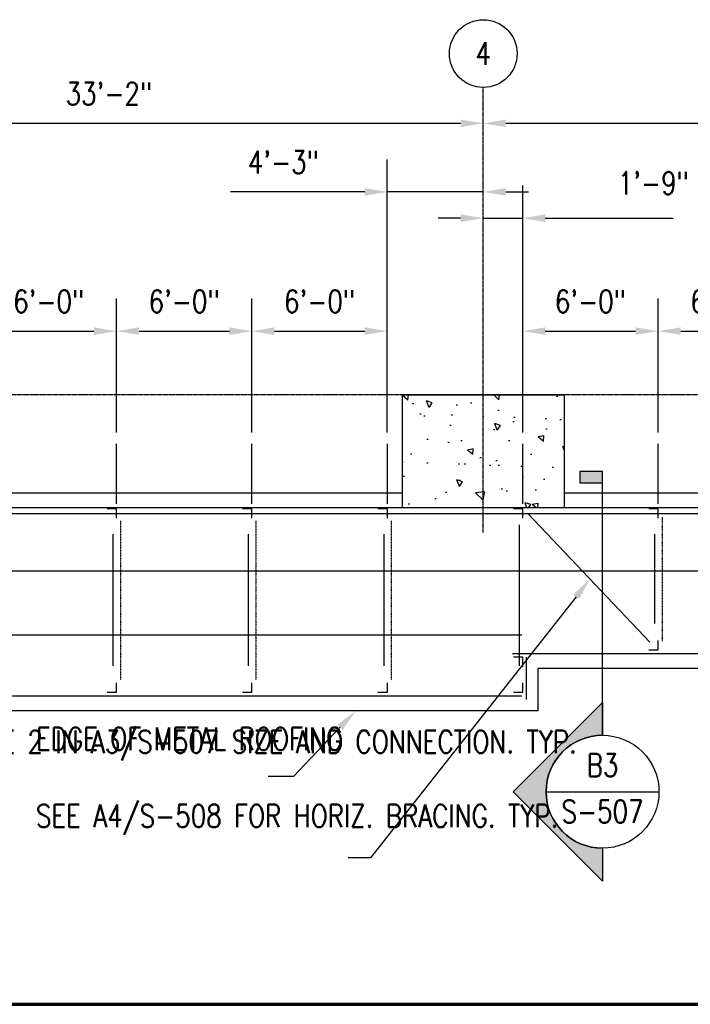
# Model space of a CAD drawing. Header units: inches. Extents: x -232 to 22867, y 539 to 1093.
# Tile 10 of 14: x 4238 to 4594, y 569 to 1093. Entities that reach past the tile are written whole.
import ezdxf
from ezdxf import colors
from ezdxf.entities.mleader import LeaderData, LeaderLine
from ezdxf.enums import TextEntityAlignment as Align
from ezdxf.math import Vec2, Vec3

# ---------------------------------------------------------------- set-up
doc = ezdxf.new("R2010")
doc.units = ezdxf.units.IN
doc.header["$MEASUREMENT"] = 0
doc.linetypes.add('CENTER2', pattern=[1.125, 0.75, -0.125, 0.125, -0.125])
doc.linetypes.add('Dash', pattern=[0.25, 0.125, -0.125])
for name, color, linetype in [('A-WALL-PATT', 8, 'Continuous'), ('A-WALL-THIN', 230, 'Continuous'), ('G-ANNO-SYMB', 2, 'Continuous'), ('S-ANNO-DIMS', 1, 'Continuous'), ('S-ANNO-NOTE', 2, 'Continuous'), ('S-ANNO-SYMB', 2, 'Continuous'), ('S-ANNO-TEXT', 2, 'Continuous'), ('S-CONC-COLS', 110, 'Continuous'), ('S-GRID', 1, 'CENTER2'), ('S-GRID-IDEN', 1, 'Continuous'), ('S-METL-BEAM', 192, 'Continuous'), ('S-METL-BRAC-H', 72, 'Continuous'), ('S-METL-BRAC-V', 1, 'Dash'), ('S-METL-COLS', 52, 'Continuous'), ('S-METL-PANL', 13, 'Continuous')]:
    doc.layers.add(name, color=color, linetype=linetype)
doc.styles.add('Annotative', font='romans.shx', dxfattribs={"width": 0.8, "height": 0.125})
doc.styles.add('Arial', font='romans.shx', dxfattribs={"width": 0.8})
doc.styles.add('ROMANS', font='romans.shx', dxfattribs={"width": 0.8})
doc.dimstyles.new('Annotative', dxfattribs={"dimscale": 0, "dimtxt": 0.125, "dimasz": 0.125, "dimexe": 0.18, "dimexo": 0.0625, "dimgap": 0.09, "dimtad": 1, "dimdec": 3, "dimzin": 3, "dimdsep": 46, "dimlunit": 4, "dimtxsty": 'Annotative', "dimcen": 0.09, "dimclrt": 2, "dimazin": 2, "dimtfac": 1, "dimtdec": 3, "dimtmove": 0, "dimatfit": 0, "dimfxl": 1, "dimtfill": 1, "dimfrac": 2, "dimtolj": 1, "dimtzin": 0, "dimarcsym": 0})

# ---------------------------------------------------------------- blocks, each defined once
blk = doc.blocks.new('051200_Column-L-Angle - L5X5X1_2-1695943-00_SP_Foundation Plan-CANOPY FRAMING')
for p, q in [((-1.42, 1.42), (-1.42, -3.58)), ((3.58, 1.42), (-1.42, 1.42))]:
    blk.add_line(p, q)
blk = doc.blocks.new('051200_Column-L-Angle - L5X5X1_2-1698497-00_SP_Foundation Plan-CANOPY FRAMING')
for p, q in [((-1.42, 1.42), (-1.42, -3.58)), ((3.58, 1.42), (-1.42, 1.42))]:
    blk.add_line(p, q)
blk = doc.blocks.new('051200_Column-L-Angle - L5X5X1_2-1770445-00_SP_Foundation Plan-CANOPY FRAMING')
for p, q in [((-1.42, 1.42), (-1.42, -3.58)), ((3.58, 1.42), (-1.42, 1.42))]:
    blk.add_line(p, q)
blk = doc.blocks.new('051200_Column-L-Angle - L5X5X1_2-1711830-00_SP_Foundation Plan-CANOPY FRAMING')
at = {"layer": 'S-METL-COLS'}
for p, q in [((-1.42, 1.42), (-1.42, -3.58)), ((3.58, 1.42), (-1.42, 1.42))]:
    blk.add_line(p, q, dxfattribs=at)
blk = doc.blocks.new('Grid - Circle 3_8_-570341-00_SP_Foundation Plan-CANOPY FRAMING')
at = {"layer": 'S-GRID-IDEN'}
blk.add_circle((0, 0), 0.1875, dxfattribs=at)
blk = doc.blocks.new('*D38')
at = {"layer": 'Defpoints', "color": 0, "transparency": 16777216}
for p in [(4484.27, 1045.98), (4484.27, 1037.5), (4086.27, 893.21)]:
    blk.add_point(p, dxfattribs=at)
at = {"layer": 'S-ANNO-DIMS', "color": 0, "lineweight": -2, "transparency": 16777216}
blk.add_line((4098.27, 1037.5), (4472.27, 1037.5), dxfattribs=at)
at = {"layer": 'S-ANNO-DIMS', "color": 0, "transparency": 16777216}
for points in [[(4098.27, 1039.5), (4098.27, 1035.5), (4086.27, 1037.5)], [(4472.27, 1039.5), (4472.27, 1035.5), (4484.27, 1037.5)]]:
    blk.add_solid(points, dxfattribs=at)
at = {"layer": 'S-ANNO-DIMS', "color": 2, "lineweight": -3, "transparency": 16777216, "insert": (4285.27, 1053.28), "char_height": 12, "width": 5.0137, "attachment_point": 5, "style": 'Annotative', "bg_fill": 3, "box_fill_scale": 1.25, "bg_fill_color": 256, "bg_fill_true_color": 13158600, "bg_fill_transparency": 0}
blk.add_mtext('\\A1;33\'-2"', dxfattribs=at)
blk = doc.blocks.new('*D39')
at = {"layer": 'Defpoints', "color": 0, "transparency": 16777216}
for p in [(4882.27, 1037.5), (4484.27, 893.21), (4882.27, 893.21)]:
    blk.add_point(p, dxfattribs=at)
at = {"layer": 'S-ANNO-DIMS', "color": 0, "lineweight": -2, "transparency": 16777216}
blk.add_line((4496.27, 1037.5), (4870.27, 1037.5), dxfattribs=at)
at = {"layer": 'S-ANNO-DIMS', "color": 0, "transparency": 16777216}
for points in [[(4496.27, 1039.5), (4496.27, 1035.5), (4484.27, 1037.5)], [(4870.27, 1039.5), (4870.27, 1035.5), (4882.27, 1037.5)]]:
    blk.add_solid(points, dxfattribs=at)
at = {"layer": 'S-ANNO-DIMS', "color": 2, "lineweight": -3, "transparency": 16777216, "insert": (4683.27, 1053.28), "char_height": 12, "width": 5.0137, "attachment_point": 5, "style": 'Annotative', "bg_fill": 3, "box_fill_scale": 1.25, "bg_fill_color": 256, "bg_fill_true_color": 13158600, "bg_fill_transparency": 0}
blk.add_mtext('\\A1;33\'-2"', dxfattribs=at)
blk = doc.blocks.new('*D60')
at = {"layer": 'Defpoints', "color": 0, "transparency": 16777216}
for p in [(4289.28, 927.06), (4217.28, 867.21), (4289.28, 867.21)]:
    blk.add_point(p, dxfattribs=at)
at = {"layer": 'S-ANNO-DIMS', "color": 0, "lineweight": -2, "transparency": 16777216}
for p, q in [((4217.28, 873.21), (4217.28, 944.34)), ((4289.28, 873.21), (4289.28, 944.34)), ((4229.28, 927.06), (4277.28, 927.06))]:
    blk.add_line(p, q, dxfattribs=at)
at = {"layer": 'S-ANNO-DIMS', "color": 0, "transparency": 16777216}
for points in [[(4229.28, 929.06), (4229.28, 925.06), (4217.28, 927.06)], [(4277.28, 929.06), (4277.28, 925.06), (4289.28, 927.06)]]:
    blk.add_solid(points, dxfattribs=at)
at = {"layer": 'S-ANNO-DIMS', "color": 2, "lineweight": -3, "transparency": 16777216, "insert": (4253.28, 942.85), "char_height": 12, "width": 4.1093, "attachment_point": 5, "style": 'Annotative', "bg_fill": 3, "box_fill_scale": 1.25, "bg_fill_color": 256, "bg_fill_true_color": 13158600, "bg_fill_transparency": 0}
blk.add_mtext('\\A1;6\'-0"', dxfattribs=at)
blk = doc.blocks.new('*D61')
at = {"layer": 'Defpoints', "color": 0, "transparency": 16777216}
for p in [(4361.28, 927.06), (4289.28, 867.21), (4361.28, 867.21)]:
    blk.add_point(p, dxfattribs=at)
at = {"layer": 'S-ANNO-DIMS', "color": 0, "lineweight": -2, "transparency": 16777216}
for p, q in [((4289.28, 873.21), (4289.28, 944.34)), ((4361.28, 873.21), (4361.28, 944.34)), ((4301.28, 927.06), (4349.28, 927.06))]:
    blk.add_line(p, q, dxfattribs=at)
at = {"layer": 'S-ANNO-DIMS', "color": 0, "transparency": 16777216}
for points in [[(4301.28, 929.06), (4301.28, 925.06), (4289.28, 927.06)], [(4349.28, 929.06), (4349.28, 925.06), (4361.28, 927.06)]]:
    blk.add_solid(points, dxfattribs=at)
at = {"layer": 'S-ANNO-DIMS', "color": 2, "lineweight": -3, "transparency": 16777216, "insert": (4325.28, 942.85), "char_height": 12, "width": 4.1093, "attachment_point": 5, "style": 'Annotative', "bg_fill": 3, "box_fill_scale": 1.25, "bg_fill_color": 256, "bg_fill_true_color": 13158600, "bg_fill_transparency": 0}
blk.add_mtext('\\A1;6\'-0"', dxfattribs=at)
blk = doc.blocks.new('*D62')
at = {"layer": 'Defpoints', "color": 0, "transparency": 16777216}
for p in [(4433.28, 927.06), (4361.28, 867.21), (4433.28, 867.21)]:
    blk.add_point(p, dxfattribs=at)
at = {"layer": 'S-ANNO-DIMS', "color": 0, "lineweight": -2, "transparency": 16777216}
for p, q in [((4361.28, 873.21), (4361.28, 944.34)), ((4433.28, 873.21), (4433.28, 944.34)), ((4373.28, 927.06), (4421.28, 927.06))]:
    blk.add_line(p, q, dxfattribs=at)
at = {"layer": 'S-ANNO-DIMS', "color": 0, "transparency": 16777216}
for points in [[(4373.28, 929.06), (4373.28, 925.06), (4361.28, 927.06)], [(4421.28, 929.06), (4421.28, 925.06), (4433.28, 927.06)]]:
    blk.add_solid(points, dxfattribs=at)
at = {"layer": 'S-ANNO-DIMS', "color": 2, "lineweight": -3, "transparency": 16777216, "insert": (4397.28, 942.85), "char_height": 12, "width": 4.1093, "attachment_point": 5, "style": 'Annotative', "bg_fill": 3, "box_fill_scale": 1.25, "bg_fill_color": 256, "bg_fill_true_color": 13158600, "bg_fill_transparency": 0}
blk.add_mtext('\\A1;6\'-0"', dxfattribs=at)
blk = doc.blocks.new('*D63')
at = {"layer": 'Defpoints', "color": 0, "transparency": 16777216}
for p in [(4484.27, 1001.04), (4484.27, 893.21), (4433.28, 867.21)]:
    blk.add_point(p, dxfattribs=at)
at = {"layer": 'S-ANNO-DIMS', "color": 0, "lineweight": -2, "transparency": 16777216}
for p, q in [((4433.28, 873.21), (4433.28, 1018.32)), ((4421.28, 1001.04), (4349.95, 1001.04)), ((4484.27, 1001.04), (4433.28, 1001.04)), ((4496.27, 1001.04), (4508.27, 1001.04))]:
    blk.add_line(p, q, dxfattribs=at)
at = {"layer": 'S-ANNO-DIMS', "color": 0, "transparency": 16777216}
for points in [[(4421.28, 1003.04), (4421.28, 999.04), (4433.28, 1001.04)], [(4496.27, 1003.04), (4496.27, 999.04), (4484.27, 1001.04)]]:
    blk.add_solid(points, dxfattribs=at)
at = {"layer": 'S-ANNO-DIMS', "color": 2, "lineweight": -3, "transparency": 16777216, "insert": (4378.02, 1016.82), "char_height": 12, "width": 4.1093, "attachment_point": 5, "style": 'Annotative', "bg_fill": 3, "box_fill_scale": 1.25, "bg_fill_color": 256, "bg_fill_true_color": 13158600, "bg_fill_transparency": 0}
blk.add_mtext('\\A1;4\'-3"', dxfattribs=at)
blk = doc.blocks.new('*D64')
at = {"layer": 'Defpoints', "color": 0, "transparency": 16777216}
for p in [(4505.28, 987.1), (4484.27, 893.21), (4505.28, 867.21)]:
    blk.add_point(p, dxfattribs=at)
at = {"layer": 'S-ANNO-DIMS', "color": 0, "lineweight": -2, "transparency": 16777216}
for p, q in [((4505.28, 873.21), (4505.28, 1004.38)), ((4472.27, 987.1), (4460.27, 987.1)), ((4484.27, 987.1), (4505.28, 987.1)), ((4517.28, 987.1), (4585.23, 987.1))]:
    blk.add_line(p, q, dxfattribs=at)
at = {"layer": 'S-ANNO-DIMS', "color": 0, "transparency": 16777216}
for points in [[(4472.27, 989.1), (4472.27, 985.1), (4484.27, 987.1)], [(4517.28, 989.1), (4517.28, 985.1), (4505.28, 987.1)]]:
    blk.add_solid(points, dxfattribs=at)
at = {"layer": 'S-ANNO-DIMS', "color": 2, "lineweight": -3, "transparency": 16777216, "insert": (4555.79, 1011.74), "char_height": 12, "width": 4.1093, "attachment_point": 1, "line_spacing_factor": 0.983083, "style": 'Annotative', "bg_fill": 3, "box_fill_scale": 1.25, "bg_fill_color": 256, "bg_fill_true_color": 13158600, "bg_fill_transparency": 0}
blk.add_mtext('\\A1;1\'-9"', dxfattribs=at)
blk = doc.blocks.new('*D65')
at = {"layer": 'Defpoints', "color": 0, "transparency": 16777216}
for p in [(4577.28, 927.06), (4505.28, 867.21), (4577.28, 867.21)]:
    blk.add_point(p, dxfattribs=at)
at = {"layer": 'S-ANNO-DIMS', "color": 0, "lineweight": -2, "transparency": 16777216}
for p, q in [((4505.28, 873.21), (4505.28, 944.34)), ((4577.28, 873.21), (4577.28, 944.34)), ((4517.28, 927.06), (4565.28, 927.06))]:
    blk.add_line(p, q, dxfattribs=at)
at = {"layer": 'S-ANNO-DIMS', "color": 0, "transparency": 16777216}
for points in [[(4517.28, 929.06), (4517.28, 925.06), (4505.28, 927.06)], [(4565.28, 929.06), (4565.28, 925.06), (4577.28, 927.06)]]:
    blk.add_solid(points, dxfattribs=at)
at = {"layer": 'S-ANNO-DIMS', "color": 2, "lineweight": -3, "transparency": 16777216, "insert": (4541.28, 942.85), "char_height": 12, "width": 4.1093, "attachment_point": 5, "style": 'Annotative', "bg_fill": 3, "box_fill_scale": 1.25, "bg_fill_color": 256, "bg_fill_true_color": 13158600, "bg_fill_transparency": 0}
blk.add_mtext('\\A1;6\'-0"', dxfattribs=at)
blk = doc.blocks.new('*D66')
at = {"layer": 'Defpoints', "color": 0, "transparency": 16777216}
for p in [(4649.28, 927.06), (4577.28, 867.21), (4649.28, 867.21)]:
    blk.add_point(p, dxfattribs=at)
at = {"layer": 'S-ANNO-DIMS', "color": 0, "lineweight": -2, "transparency": 16777216}
for p, q in [((4577.28, 873.21), (4577.28, 944.34)), ((4649.28, 873.21), (4649.28, 944.34)), ((4589.28, 927.06), (4637.28, 927.06))]:
    blk.add_line(p, q, dxfattribs=at)
at = {"layer": 'S-ANNO-DIMS', "color": 0, "transparency": 16777216}
for points in [[(4589.28, 929.06), (4589.28, 925.06), (4577.28, 927.06)], [(4637.28, 929.06), (4637.28, 925.06), (4649.28, 927.06)]]:
    blk.add_solid(points, dxfattribs=at)
at = {"layer": 'S-ANNO-DIMS', "color": 2, "lineweight": -3, "transparency": 16777216, "insert": (4613.28, 942.85), "char_height": 12, "width": 4.1093, "attachment_point": 5, "style": 'Annotative', "bg_fill": 3, "box_fill_scale": 1.25, "bg_fill_color": 256, "bg_fill_true_color": 13158600, "bg_fill_transparency": 0}
blk.add_mtext('\\A1;6\'-0"', dxfattribs=at)
blk = doc.blocks.new('*U95')
at = {"lineweight": -3}
blk.add_hatch(color=256, dxfattribs=at).paths.add_polyline_path([(0, 1.7097), (0, 1.7722), (-0.125, 1.7722), (-0.125, 1.7097)])
h = blk.add_hatch(color=256, dxfattribs=at)
edge = h.paths.add_edge_path()
edge.add_line((0, -0.3125), (0, -0.4947))
edge.add_line((0, -0.4947), (-0.4947, 0))
edge.add_line((-0.4947, 0), (0, 0.4947))
edge.add_line((0, 0.4947), (0, 0.3125))
edge.add_arc((0, 0), 0.3125, 90, 270)
at = {"linetype": 'Continuous', "lineweight": -3}
blk.add_line((0, 0.3125), (0, 1.7722), dxfattribs=at)
at = {"lineweight": -3}
for p, q in [((0, 0.4947), (-0.4947, 0)), ((-0.3125, 0), (0.3125, 0)), ((-0.4947, 0), (0, -0.4947))]:
    blk.add_line(p, q, dxfattribs=at)
at = {"lineweight": -3, "flags": 128}
blk.add_lwpolyline([(0, 1.7097), (0, 1.7722), (-0.125, 1.7722), (-0.125, 1.7097), (0, 1.7097)], close=True, dxfattribs=at)
blk.add_lwpolyline([(0, -0.3125), (0, -0.4947), (-0.4947, 0), (0, 0.4947), (0, 0.3125, 1), (0, -0.3125)], format="xyb", close=True, dxfattribs=at)
blk.add_lwpolyline([(-0.0156, -0.3125), (-0.0156, -0.3125)], dxfattribs=at)
blk.add_lwpolyline([(-0.0156, -0.3125), (-0.0156, -0.3125)], dxfattribs=at)
at = {"lineweight": -3}
blk.add_circle((0, 0), 0.3125, dxfattribs=at)
at = {"linetype": 'Continuous', "lineweight": -3, "style": 'Arial'}
blk.add_attdef('X#', text='', height=0.0938, dxfattribs=at).set_placement((0, 0.0469), align=Align.BOTTOM_CENTER)
blk.add_attdef('X-###', text='', height=0.0938, dxfattribs=at).set_placement((0, -0.0469), align=Align.TOP_CENTER)
blk = doc.blocks.new('*U16')
at = {"linetype": 'Continuous', "lineweight": 70}
blk.add_line((1.125, 0.625), (29.5, 0.625), dxfattribs=at)
at = {"style": 'Arial'}
blk.add_attdef('DRAWING_AREA_TITLE', text='', height=0.1875, dxfattribs=at).set_placement((1.3743, 0.6339), align=Align.BOTTOM_LEFT)
blk.add_attdef('X#', text='', height=0.1875, dxfattribs=at).set_placement((0.8125, 0.625), align=Align.MIDDLE_CENTER)
blk.add_attdef('SCALE:', text='', height=0.0938, dxfattribs=at).set_placement((1.3743, 0.5606), align=Align.TOP_LEFT)

msp = doc.modelspace()

# ---------------------------------------------------------------- hatches: boundary and pattern name
at = {"layer": 'A-WALL-PATT'}
h = msp.add_hatch(dxfattribs=at)
h.set_pattern_fill('AR-CONC', color=8, scale=5, angle=90, style=0)
h.set_pattern_definition([(140, (0, 0), (3.1376, 35.863), [3.75, -41.25]), (85, (0, 0), (-37.6096, -6.93757), [3, -33]), (190.45144, (0.26, 2.99), (-34.472, 28.92544), [3.187, -35.0571]), (136.1842, (-10, -1e-14), (8.27596, 53.36207), [5.625, -61.875]), (186.6356, (-9.31, 4.447), (-48.70593, 46.7331), [4.7805, -52.5857]), (81.1842, (-10, -1e-14), (-48.7059, 46.7331), [4.5, -49.5]), (111, (-7.5, 5), (20.13094, 29.84535), [3.75, -41.25]), (56, (-7.5, 5), (-36.2575, 12.16577), [3, -33]), (161.45144, (-5.822, 7.487), (-16.12656, 42.01112), [3.187, -35.0571]), (127.5, (0, 0), (-16.644693, 0.607993), [0, -32.6, 0, -33.5, 0, -33.125]), (97.5, (0, 0), (-19.720586, 13.15348), [0, -19.1, 0, -31.85, 0, -12.625]), (57.5, (1e-14, -11.15), (1.127744, 26.69112), [0, -12.5, 0, -39, 0, -51.75]), (47.5, (2e-14, -16.15), (-5.00525, 29.15931), [0, -16.25, 0, -25.9, 0, -36.75])])
h.paths.add_polyline_path([(4441.274, 833.2059), (4527.274, 833.2059), (4527.274, 893.2059), (4441.274, 893.2059)])

# ---------------------------------------------------------------- linework, layer by layer
at = {"layer": 'A-WALL-THIN', "lineweight": -3}
for p, q in [((4129.274, 841.2059), (4441.274, 841.2059)), ((4527.274, 841.2059), (4839.274, 841.2059)), ((4441.274, 833.2059), (2916.274, 833.2059)), ((5649.274, 833.2059), (4527.274, 833.2059))]:
    msp.add_line(p, q, dxfattribs=at)
at = {"layer": 'S-CONC-COLS'}
for p, q in [((4441.274, 893.2059), (4527.274, 893.2059)), ((4441.274, 833.2059), (4441.274, 893.2059)), ((4527.274, 893.2059), (4527.274, 833.2059)), ((4527.274, 833.2059), (4441.274, 833.2059))]:
    msp.add_line(p, q, dxfattribs=at)
at = {"layer": 'S-GRID', "lineweight": -3}
for p, q in [((4484.274, 820.1184), (4484.274, 1056.5775)), ((5670.3056, 893.2059), (2907.9831, 893.2059))]:
    msp.add_line(p, q, dxfattribs=at)
at = {"layer": 'S-METL-BEAM', "lineweight": -3}
for p, q in [((4289.284, 835.2059), (4289.284, 867.2059)), ((4361.284, 835.2059), (4361.284, 867.2059)), ((4433.284, 835.2059), (4433.284, 867.2059)), ((4505.284, 835.2059), (4505.284, 867.2059)), ((4577.284, 835.2059), (4577.284, 867.2059)), ((2920.274, 830.2458), (5645.284, 830.1077)), ((4503.364, 824.2059), (4503.364, 749.2059)), ((4287.364, 819.2059), (4287.364, 749.2059)), ((4359.364, 819.2059), (4359.364, 749.2059)), ((4431.364, 819.2059), (4431.364, 749.2059)), ((4575.364, 819.2059), (4575.364, 771.7059)), ((3275.784, 799.6898), (5266.284, 799.6898)), ((3707.7877, 765.6972), (4504.784, 765.6972)), ((4499.784, 755.7059), (5266.784, 755.7059)), ((4507.284, 731.2059), (4507.284, 753.7059)), ((3707.7877, 733.2059), (4504.784, 733.2059))]:
    msp.add_line(p, q, dxfattribs=at)
at = {"layer": 'S-METL-BRAC-H', "lineweight": -3}
msp.add_line((4572.9123, 761.7028), (4508.2221, 829.9022), dxfattribs=at)
at = {"layer": 'S-METL-BRAC-V'}
for p, q in [((4579.3733, 828.1582), (4579.3733, 762.2059)), ((4291.3737, 826.169), (4291.3733, 741.7059)), ((4363.3737, 826.169), (4363.3733, 741.7059)), ((4435.3737, 826.169), (4435.3733, 741.7059))]:
    msp.add_line(p, q, dxfattribs=at)
at = {"layer": 'S-METL-PANL', "lineweight": -3}
msp.add_lwpolyline([(5649.284, 833.2059), (5649.284, 779.2059), (5275.284, 779.2059), (5275.284, 747.7059), (4513.284, 747.7059), (4513.284, 725.2059), (3699.2877, 725.2059), (3699.2877, 747.7059), (3267.284, 747.7059), (3267.284, 779.2059), (2916.274, 779.2059), (2916.274, 845.2059)], dxfattribs=at)

# ---------------------------------------------------------------- block references
at = {"layer": 'G-ANNO-SYMB', "lineweight": -3}
ref = msp.add_blockref('*U95', (4547.7052, 682.2765), dxfattribs=dict(at, xscale=96, yscale=96, zscale=96))
ref.add_attrib('X-###', 'S-507', dxfattribs={"layer": 'S-ANNO-SYMB', "color": 1, "linetype": 'Continuous', "lineweight": -2, "height": 12, "style": 'ROMANS', "width": 0.8}).set_placement((4547.7052, 677.7765), align=Align.TOP_CENTER)
ref.add_attrib('X#', 'B3', dxfattribs={"layer": 'S-ANNO-TEXT', "color": 1, "linetype": 'Continuous', "lineweight": -2, "height": 12, "style": 'ROMANS', "width": 0.8}).set_placement((4547.7052, 686.7765), align=Align.BOTTOM_CENTER)
at = {"layer": 'S-ANNO-SYMB', "lineweight": -3, "xscale": 96, "yscale": 96, "zscale": 96}
msp.add_blockref('*U16', (2833.2245, 509.3001), dxfattribs=at)
at = {"layer": 'S-GRID-IDEN', "lineweight": -3, "xscale": 95.99999999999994, "yscale": 95.99999999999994, "zscale": 95.99999999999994}
msp.add_blockref('Grid - Circle 3_8_-570341-00_SP_Foundation Plan-CANOPY FRAMING', (4484.274, 1074.5775), dxfattribs=at)
at = {"layer": 'S-METL-COLS', "lineweight": -3}
for name, p, rotation in [('051200_Column-L-Angle - L5X5X1_2-1698497-00_SP_Foundation Plan-CANOPY FRAMING', (4287.864, 831.2859), 269.9999999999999), ('051200_Column-L-Angle - L5X5X1_2-1698497-00_SP_Foundation Plan-CANOPY FRAMING', (4359.864, 831.2859), 269.9999999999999), ('051200_Column-L-Angle - L5X5X1_2-1698497-00_SP_Foundation Plan-CANOPY FRAMING', (4431.864, 831.2859), 269.9999999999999), ('051200_Column-L-Angle - L5X5X1_2-1698497-00_SP_Foundation Plan-CANOPY FRAMING', (4503.864, 831.2859), 269.9999999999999), ('051200_Column-L-Angle - L5X5X1_2-1698497-00_SP_Foundation Plan-CANOPY FRAMING', (4575.864, 831.2859), 269.9999999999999), ('051200_Column-L-Angle - L5X5X1_2-1770445-00_SP_Foundation Plan-CANOPY FRAMING', (4575.864, 759.1259), 180), ('051200_Column-L-Angle - L5X5X1_2-1711830-00_SP_Foundation Plan-CANOPY FRAMING', (4503.864, 752.2859), 269.9999999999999), ('051200_Column-L-Angle - L5X5X1_2-1695943-00_SP_Foundation Plan-CANOPY FRAMING', (4287.864, 736.6259), 180), ('051200_Column-L-Angle - L5X5X1_2-1695943-00_SP_Foundation Plan-CANOPY FRAMING', (4359.864, 736.6259), 180), ('051200_Column-L-Angle - L5X5X1_2-1695943-00_SP_Foundation Plan-CANOPY FRAMING', (4431.864, 736.6259), 180), ('051200_Column-L-Angle - L5X5X1_2-1695943-00_SP_Foundation Plan-CANOPY FRAMING', (4503.864, 736.6259), 180)]:
    msp.add_blockref(name, p, dxfattribs=dict(at, rotation=rotation))

# ---------------------------------------------------------------- texts
at = {"layer": 'S-GRID-IDEN', "lineweight": -3, "insert": (4484.274, 1074.5775), "char_height": 12, "width": 12, "attachment_point": 5, "style": 'Annotative'}
msp.add_mtext('4', dxfattribs=at)

# ---------------------------------------------------------------- leaders
at = {"layer": 'S-ANNO-NOTE', "lineweight": -3}
ml = msp.add_multileader_mtext('Standard', dxfattribs=at)
ml.set_content('DOOR ROLLER GUIDE', color=256, style='Annotative')
ml.set_leader_properties(color=1, linetype='ByLayer', lineweight=-1)
ml.build(insert=Vec2(0, 0))
ml.multileader.update_dxf_attribs({"text_right_attachment_type": 3, "dogleg_length": 0.125, "arrow_head_size": 12, "scale": 96})
ctx = ml.context
ctx.base_point, ctx.scale, ctx.char_height, ctx.arrow_head_size, ctx.landing_gap_size, ctx.plane_origin = Vec3(135.0989, 735.8918), 96, 12, 12, 8.64, Vec3(212.7458, 820.1356)
ctx.right_attachment = 3
notes = []
notes.append((ctx, [(0, (1, 1, 0), (214.6646, 695.8918), (-1, 0), 12, [(0, [(214.6646, 824.7127)], 0, [])])]))
ctx.mtext.insert, ctx.mtext.width, ctx.mtext.flow_direction = Vec3(143.7389, 741.8918), 58.160008, 5
ml = msp.add_multileader_mtext('Standard', dxfattribs=at)
ml.set_content('DOOR ROLLER GUIDE', color=256, style='Annotative')
ml.set_leader_properties(color=1, linetype='ByLayer', lineweight=-1)
ml.build(insert=Vec2(0, 0))
ml.multileader.update_dxf_attribs({"text_right_attachment_type": 3, "dogleg_length": 0.125, "arrow_head_size": 12, "scale": 96})
ctx = ml.context
ctx.base_point, ctx.scale, ctx.char_height, ctx.arrow_head_size, ctx.landing_gap_size, ctx.plane_origin = Vec3(1751.2774, 721.2527), 96, 12, 12, 8.64, Vec3(1831.9995, 751.0651)
ctx.right_attachment = 3
notes.append((ctx, [(0, (1, 1, 0), (1830.8431, 681.2527), (-1, 0), 12, [(1, [(1922.3421, 824.7127), (1862.4796, 794.7059)], 0, [])])]))
ctx.mtext.insert, ctx.mtext.width, ctx.mtext.flow_direction = Vec3(1759.9174, 727.2527), 48.755018, 5
ml = msp.add_multileader_mtext('Standard', dxfattribs=at)
ml.set_content('DOOR ROLLER GUIDE', color=256, style='Annotative')
ml.set_leader_properties(color=1, linetype='ByLayer', lineweight=-1)
ml.build(insert=Vec2(0, 0))
ml.multileader.update_dxf_attribs({"text_right_attachment_type": 3, "dogleg_length": 0.125, "arrow_head_size": 12, "scale": 96})
ctx = ml.context
ctx.base_point, ctx.scale, ctx.char_height, ctx.arrow_head_size, ctx.landing_gap_size, ctx.plane_origin = Vec3(567.6911, 695.245), 96, 12, 12, 8.64, Vec3(648.4132, 725.0575)
ctx.right_attachment = 3
notes.append((ctx, [(0, (1, 1, 0), (647.2568, 655.245), (-1, 0), 12, [(1, [(647.2568, 764.7059), (618.503, 794.7059)], 0, [])])]))
ctx.mtext.insert, ctx.mtext.width, ctx.mtext.flow_direction = Vec3(576.3311, 701.245), 48.755018, 5
ml = msp.add_multileader_mtext('Standard', dxfattribs=at)
ml.set_content('SEE A4/S-508 FOR HORIZ. BRACING. TYP.', color=256, style='Annotative')
ml.set_leader_properties(color=1, linetype='ByLayer', lineweight=-1)
ml.build(insert=Vec2(0, 0))
ml.multileader.update_dxf_attribs({"text_right_attachment_type": 3, "dogleg_length": 0.125, "arrow_head_size": 12, "scale": 96})
ctx = ml.context
ctx.base_point, ctx.scale, ctx.char_height, ctx.arrow_head_size, ctx.landing_gap_size, ctx.plane_origin = Vec3(4237.8349, 669.4165), 96, 12, 12, 8.64, Vec3(4484.8655, 675.4885)
ctx.right_attachment = 3
notes.append((ctx, [(0, (1, 1, 0), (4424.372, 647.1308), (-1, 0), 12, [(0, [(4541.0358, 795.3085)], 0, [])])]))
ctx.mtext.insert, ctx.mtext.width, ctx.mtext.defined_height, ctx.mtext.flow_direction = Vec3(4246.4749, 675.4165), 193.959192, 54.5011, 5
ml = msp.add_multileader_mtext('Standard', dxfattribs=at)
ml.set_content('METAL ROOFING. REF NOTE 2 IN A3/S-507 SIZE AND CONNECTION. TYP.', color=256, style='Annotative')
ml.set_leader_properties(color=1, linetype='ByLayer', lineweight=-1)
ml.build(insert=Vec2(0, 0))
ml.multileader.update_dxf_attribs({"text_right_attachment_type": 3, "dogleg_length": 0.36, "arrow_head_size": 12, "scale": 96})
ctx = ml.context
ctx.base_point, ctx.scale, ctx.char_height, ctx.arrow_head_size, ctx.landing_gap_size, ctx.plane_origin = Vec3(4052.6567, 708.8425, 9924.571), 96, 12, 12, 8.64, Vec3(4438.4099, 697.9277, 9924.571)
ctx.right_attachment = 3
notes.append((ctx, [(1, (1, 1, 0), (4039.1974, 708.8425, 9924.571), (1, 0), 13.4593, [(0, [(4018.5914, 787.3456, 9924.571)], 0, [])])]))
ctx.mtext.insert, ctx.mtext.width, ctx.mtext.flow_direction = Vec3(4061.2967, 714.8425, 9924.571), 172.565887, 5
at = {"layer": 'S-ANNO-NOTE'}
ml = msp.add_multileader_mtext('Standard', dxfattribs=at)
ml.set_content('EXTERIOR FACE OF METAL SIDING', color=256, style='Annotative')
ml.set_leader_properties(color=1, linetype='ByLayer', lineweight=-1)
ml.build(insert=Vec2(0, 0))
ml.multileader.update_dxf_attribs({"text_right_attachment_type": 3, "dogleg_length": 0.125, "arrow_head_size": 12, "scale": 96})
ctx = ml.context
ctx.base_point, ctx.scale, ctx.char_height, ctx.arrow_head_size, ctx.landing_gap_size, ctx.plane_origin = Vec3(-98.5507, 671.95, 4132.6116), 96, 12, 12, 8.64, Vec3(-8.1662, 794.7059, 4132.6116)
ctx.right_attachment = 3
notes.append((ctx, [(1, (1, 1, 0), (-110.5507, 671.95, 4132.6116), (1, 0), 12, [(0, [(-110.5507, 783.7059, 4132.6116)], 0, [])])]))
ctx.mtext.insert, ctx.mtext.width, ctx.mtext.flow_direction = Vec3(-89.9107, 677.95, 4132.6116), 131.100016, 5
ml = msp.add_multileader_mtext('Standard', dxfattribs=at)
ml.set_content('EXTERIOR FACE OF METAL SIDING', color=256, style='Annotative')
ml.set_leader_properties(color=1, linetype='ByLayer', lineweight=-1)
ml.build(insert=Vec2(0, 0))
ml.multileader.update_dxf_attribs({"text_right_attachment_type": 3, "dogleg_length": 0.125, "arrow_head_size": 12, "scale": 96})
ctx = ml.context
ctx.base_point, ctx.scale, ctx.char_height, ctx.arrow_head_size, ctx.landing_gap_size, ctx.plane_origin = Vec3(2109.9445, 696.5639, 4132.6116), 96, 12, 12, 8.64, Vec3(2305.5009, 794.7059, 4132.6116)
ctx.right_attachment = 3
notes.append((ctx, [(0, (1, 1, 0), (2262.6531, 676.5639, 4132.6116), (-1, 0), 12, [(0, [(2272.2082, 783.7059, 4132.6116)], 0, [])])]))
ctx.mtext.insert, ctx.mtext.width, ctx.mtext.flow_direction = Vec3(2118.5845, 702.5639, 4132.6116), 131.100016, 5
at = {"layer": 'S-ANNO-NOTE', "lineweight": -3}
ml = msp.add_multileader_mtext('Standard', dxfattribs=at)
ml.set_content('EDGE OF METAL ROOFING', color=256, style='Annotative')
ml.set_leader_properties(color=1, linetype='ByLayer', lineweight=-1)
ml.build(insert=Vec2(0, 0))
ml.multileader.update_dxf_attribs({"text_right_attachment_type": 3, "dogleg_length": 0.125, "arrow_head_size": 12, "scale": 96})
ctx = ml.context
ctx.base_point, ctx.scale, ctx.char_height, ctx.arrow_head_size, ctx.landing_gap_size, ctx.plane_origin = Vec3(3016.0633, 665.3068, 9924.571), 96, 12, 12, 8.64, Vec3(3285.8912, 644.2461, 9924.571)
ctx.right_attachment = 3
notes.append((ctx, [(1, (1, 1, 0), (3004.0633, 665.3068, 9924.571), (1, 0), 12, [(0, [(3004.0633, 779.2059, 9924.571)], 0, [])])]))
ctx.mtext.insert, ctx.mtext.width, ctx.mtext.flow_direction = Vec3(3024.7033, 671.3068, 9924.571), 162.674479, 5
ml = msp.add_multileader_mtext('Standard', dxfattribs=at)
ml.set_content('SEE A4/S-508 FOR HORIZ. BRACING. TYP.', color=256, style='Annotative')
ml.set_leader_properties(color=1, linetype='ByLayer', lineweight=-1)
ml.build(insert=Vec2(0, 0))
ml.multileader.update_dxf_attribs({"text_right_attachment_type": 3, "dogleg_length": 0.125, "arrow_head_size": 12, "scale": 96})
ctx = ml.context
ctx.base_point, ctx.scale, ctx.char_height, ctx.arrow_head_size, ctx.landing_gap_size, ctx.plane_origin = Vec3(3167.5652, 653.2837), 96, 12, 12, 8.64, Vec3(3257.405, 676.152)
ctx.right_attachment = 3
notes.append((ctx, [(0, (1, 1, 0), (3354.1024, 630.998), (-1, 0), 12, [(0, [(3340.6253, 769.8503)], 0, [])])]))
ctx.mtext.insert, ctx.mtext.width, ctx.mtext.flow_direction = Vec3(3176.2052, 659.2837), 192.566273, 5
at = {"layer": 'S-ANNO-NOTE'}
ml = msp.add_multileader_mtext('Standard', dxfattribs=at)
ml.set_content('FACE OF CANOPY SIDING', color=256, style='Annotative')
ml.set_leader_properties(color=1, linetype='ByLayer', lineweight=-1)
ml.build(insert=Vec2(0, 0))
ml.multileader.update_dxf_attribs({"text_right_attachment_type": 3, "dogleg_length": 0.125, "arrow_head_size": 12, "scale": 96})
ctx = ml.context
ctx.base_point, ctx.scale, ctx.char_height, ctx.arrow_head_size, ctx.landing_gap_size, ctx.plane_origin = Vec3(1400.3122, 696.5639, 4132.6116), 96, 12, 12, 8.64, Vec3(1580.7829, 794.7059, 4132.6116)
ctx.right_attachment = 3
notes.append((ctx, [(0, (1, 1, 0), (1537.9351, 676.5639, 4132.6116), (-1, 0), 12, [(0, [(1580.7829, 752.2059, 4132.6116)], 0, [])])]))
ctx.mtext.insert, ctx.mtext.width, ctx.mtext.flow_direction = Vec3(1408.9522, 702.5639, 4132.6116), 116.016359, 5
ml = msp.add_multileader_mtext('Standard', dxfattribs=at)
ml.set_content('EXTERIOR FACE OF METAL SIDING', color=256, style='Annotative')
ml.set_leader_properties(color=1, linetype='ByLayer', lineweight=-1)
ml.build(insert=Vec2(0, 0))
ml.multileader.update_dxf_attribs({"text_right_attachment_type": 3, "dogleg_length": 0.125, "arrow_head_size": 12, "scale": 96})
ctx = ml.context
ctx.base_point, ctx.scale, ctx.char_height, ctx.arrow_head_size, ctx.landing_gap_size, ctx.plane_origin = Vec3(977.8378, 696.5639, 4132.6116), 96, 12, 12, 8.64, Vec3(1173.3941, 794.7059, 4132.6116)
ctx.right_attachment = 3
notes.append((ctx, [(0, (1, 1, 0), (1130.5463, 676.5639, 4132.6116), (-1, 0), 12, [(0, [(1173.3941, 729.7059, 4132.6116)], 0, [])])]))
ctx.mtext.insert, ctx.mtext.width, ctx.mtext.flow_direction = Vec3(986.4778, 702.5639, 4132.6116), 131.100016, 5
at = {"layer": 'S-ANNO-NOTE', "lineweight": -3}
ml = msp.add_multileader_mtext('Standard', dxfattribs=at)
ml.set_content('EDGE OF METAL ROOFING', color=256, style='Annotative')
ml.set_leader_properties(color=1, linetype='ByLayer', lineweight=-1)
ml.build(insert=Vec2(0, 0))
ml.multileader.update_dxf_attribs({"text_right_attachment_type": 3, "dogleg_length": 0.36, "arrow_head_size": 12, "scale": 96})
ctx = ml.context
ctx.base_point, ctx.scale, ctx.char_height, ctx.arrow_head_size, ctx.landing_gap_size, ctx.plane_origin = Vec3(4237.8349, 710.3878, 9924.571), 96, 12, 12, 8.64, Vec3(4650.7316, 697.9277, 9924.571)
ctx.right_attachment = 3
notes.append((ctx, [(0, (1, 1, 0), (4383.317, 690.3878, 9924.571), (-1, 0), 13.4593, [(0, [(4416.419, 725.2059, 9924.571)], 0, [])])]))
ctx.mtext.insert, ctx.mtext.width, ctx.mtext.flow_direction = Vec3(4246.4749, 716.3878, 9924.571), 119.599196, 5
for ctx, leaders in notes:
    for number, flags, end, landing, length, lines in leaders:
        leader = LeaderData()
        leader.index, (leader.has_last_leader_line, leader.has_dogleg_vector, leader.attachment_direction) = number, flags
        leader.last_leader_point, leader.dogleg_vector, leader.dogleg_length = Vec3(end), Vec3(landing), length
        for number, points, colour, breaks in lines:
            line = LeaderLine()
            line.index, line.vertices, line.color, line.breaks = number, Vec3.list(points), colors.encode_raw_color(colour), breaks
            leader.lines.append(line)
        ctx.leaders.append(leader)

# ---------------------------------------------------------------- next in the draw order: dimensions: what is measured, and where the dimension line sits
at = {"layer": 'S-ANNO-DIMS', "lineweight": -3}
dim = msp.add_linear_dim(base=(4484.274, 1037.4976), p1=(4086.274, 893.2059), p2=(4484.274, 1045.9828), dimstyle='Annotative', override={"dimpost": '\\X', "dimse1": 1, "dimse2": 1}, dxfattribs=at)
dim.commit()
dim.dimension.update_dxf_attribs({"geometry": '*D38', "text_midpoint": (4285.274, 1053.2804)})

# ---------------------------------------------------------------- next in the draw order: dimensions: what is measured, and where the dimension line sits
for base, p1, p2, override, picture, middle in [((4882.274, 1037.4976), (4484.274, 893.2059), (4882.274, 893.2059), {"dimpost": '\\X', "dimse1": 1, "dimse2": 1}, '*D39', (4683.274, 1053.2804)), ((4289.284, 927.0642), (4217.284, 867.2059), (4289.284, 867.2059), {"dimpost": '\\X'}, '*D60', (4253.284, 942.847))]:
    dim = msp.add_linear_dim(base=base, p1=p1, p2=p2, dimstyle='Annotative', override=override, dxfattribs=at)
    dim.commit()
    dim.dimension.update_dxf_attribs({"geometry": picture, "text_midpoint": middle})

# ---------------------------------------------------------------- next in the draw order: dimensions: what is measured, and where the dimension line sits
dim = msp.add_linear_dim(base=(4361.284, 927.0642), p1=(4289.284, 867.2059), p2=(4361.284, 867.2059), dimstyle='Annotative', override={"dimpost": '\\X'}, dxfattribs=at)
dim.commit()
dim.dimension.update_dxf_attribs({"geometry": '*D61', "text_midpoint": (4325.284, 942.847)})

# ---------------------------------------------------------------- next in the draw order: dimensions: what is measured, and where the dimension line sits
dim = msp.add_linear_dim(base=(4433.284, 927.0642), p1=(4361.284, 867.2059), p2=(4433.284, 867.2059), dimstyle='Annotative', override={"dimpost": '\\X'}, dxfattribs=at)
dim.commit()
dim.dimension.update_dxf_attribs({"geometry": '*D62', "text_midpoint": (4397.284, 942.847)})

# ---------------------------------------------------------------- next in the draw order: dimensions: what is measured, and where the dimension line sits
dim = msp.add_linear_dim(base=(4484.274, 1001.0416), p1=(4433.284, 867.2059), p2=(4484.274, 893.2059), dimstyle='Annotative', override={"dimpost": '\\X', "dimse2": 1}, dxfattribs=at)
dim.commit()
dim.dimension.update_dxf_attribs({"geometry": '*D63', "text_midpoint": (4378.0154, 1001.0416), "dimtype": 160})

# ---------------------------------------------------------------- next in the draw order: dimensions: what is measured, and where the dimension line sits
dim = msp.add_linear_dim(base=(4505.284, 987.0974), p1=(4484.274, 893.2059), p2=(4505.284, 867.2059), dimstyle='Annotative', override={"dimpost": '\\X', "dimse1": 1}, dxfattribs=at)
dim.commit()
dim.dimension.update_dxf_attribs({"geometry": '*D64', "text_midpoint": (4557.8433, 987.0974), "dimtype": 160})

# ---------------------------------------------------------------- next in the draw order: dimensions: what is measured, and where the dimension line sits
dim = msp.add_linear_dim(base=(4577.284, 927.0642), p1=(4505.284, 867.2059), p2=(4577.284, 867.2059), dimstyle='Annotative', override={"dimpost": '\\X'}, dxfattribs=at)
dim.commit()
dim.dimension.update_dxf_attribs({"geometry": '*D65', "text_midpoint": (4541.284, 942.847)})

# ---------------------------------------------------------------- next in the draw order: dimensions: what is measured, and where the dimension line sits
dim = msp.add_linear_dim(base=(4649.284, 927.0642), p1=(4577.284, 867.2059), p2=(4649.284, 867.2059), dimstyle='Annotative', override={"dimpost": '\\X'}, dxfattribs=at)
dim.commit()
dim.dimension.update_dxf_attribs({"geometry": '*D66', "text_midpoint": (4613.284, 942.847)})

doc.saveas('drawing.dxf')
